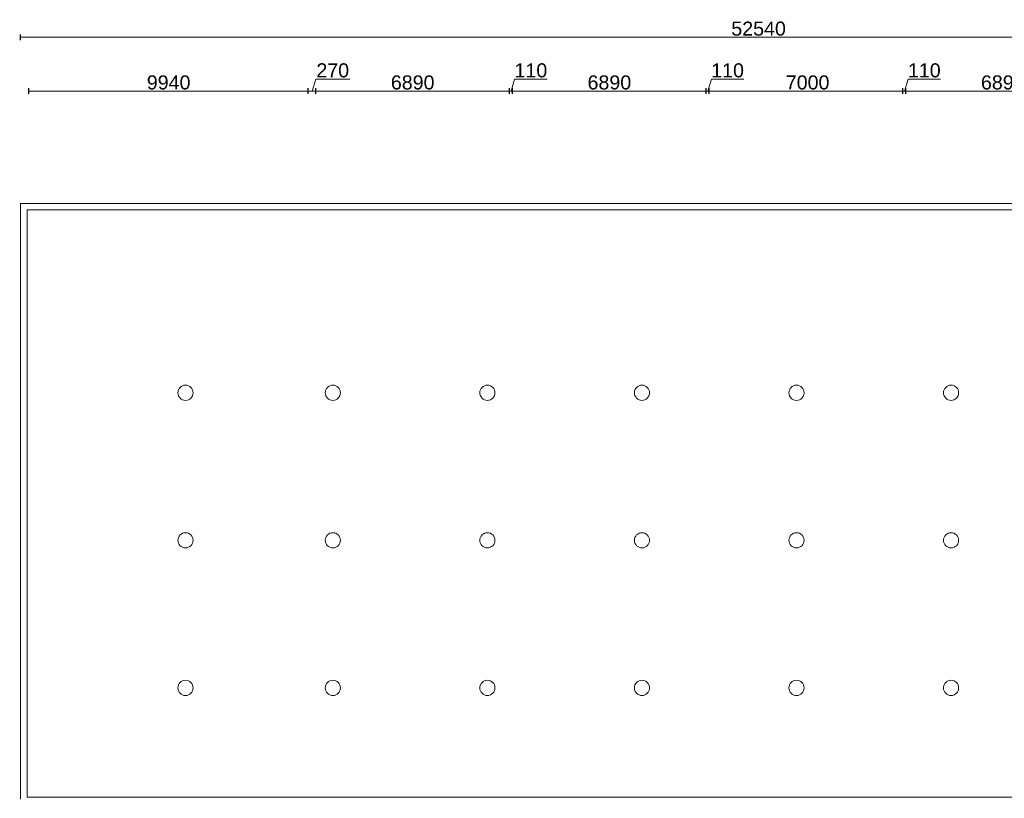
# Model space of a CAD drawing. Header units: millimetres. Extents: x 755778 to 1537169, y 90093 to 392038.
# Tile 73 of 134: x 919666 to 954706, y 359773 to 387472. Entities that reach past the tile are written whole.
import ezdxf

# ---------------------------------------------------------------- set-up
doc = ezdxf.new("R2010")
doc.units = ezdxf.units.MM
doc.layers.add('maatlijnen', color=7, linetype='Continuous')
doc.layers.add('NIV 1HB', color=7, linetype='Continuous')
doc.styles.get("Standard").update_dxf_attribs({"font": 'arial.ttf'})
doc.dimstyles.new('even', dxfattribs={"dimtxt": 500, "dimasz": 50, "dimexe": 100, "dimexo": 0, "dimgap": 50, "dimtad": 1, "dimdec": 0, "dimzin": 0, "dimdsep": 46, "dimtxsty": 'Standard', "dimblk": 'DOT', "dimcen": 1, "dimclrd": 7, "dimclre": 7, "dimclrt": 7, "dimadec": 0, "dimazin": 0, "dimtfac": 1, "dimtdec": 0, "dimtofl": 0, "dimtmove": 0, "dimatfit": 2, "dimldrblk": 'DOT', "dimfxl": 100, "dimfxlon": 1, "dimtolj": 1, "dimtzin": 0, "dimlwd": 5, "dimarcsym": 0})

# ---------------------------------------------------------------- blocks, each defined once
blk = doc.blocks.new('_Dot')
at = {"color": 0, "linetype": 'ByBlock', "lineweight": -2}
blk.add_line((-0.5, 0), (-1, 0), dxfattribs=at)
at = {"color": 0, "linetype": 'ByBlock', "const_width": 0.5}
blk.add_lwpolyline([(-0.25, 0, 1), (0.25, 0, 1)], format="xyb", close=True, dxfattribs=at)
blk = doc.blocks.new('*D121')
at = {"layer": 'Defpoints', "color": 0, "lineweight": 5, "transparency": 16777216}
for p in [(972231, 386845), (919691, 380933), (972231, 380933)]:
    blk.add_point(p, dxfattribs=at)
at = {"layer": 'maatlijnen', "color": 7, "lineweight": -2, "transparency": 16777216}
for p, q in [((919691, 386745), (919691, 386945)), ((972231, 386745), (972231, 386945))]:
    blk.add_line(p, q, dxfattribs=at)
at = {"layer": 'maatlijnen', "color": 7, "lineweight": 5, "transparency": 16777216}
blk.add_line((919741, 386845), (972181, 386845), dxfattribs=at)
at = {"layer": 'maatlijnen', "color": 7, "lineweight": 5, "transparency": 16777216, "xscale": 50, "yscale": 50, "zscale": 50, "rotation": 180}
blk.add_blockref('_Dot', (919691, 386845), dxfattribs=at)
at = {"layer": 'maatlijnen', "color": 7, "lineweight": 5, "transparency": 16777216, "xscale": 50, "yscale": 50, "zscale": 50}
blk.add_blockref('_Dot', (972231, 386845), dxfattribs=at)
at = {"layer": 'maatlijnen', "color": 7, "lineweight": 5, "transparency": 16777216, "insert": (945961, 387151), "char_height": 500, "attachment_point": 5}
blk.add_mtext('\\A1;52540', dxfattribs=at)
blk = doc.blocks.new('*D126')
at = {"layer": 'Defpoints', "color": 0, "lineweight": 5, "transparency": 16777216}
for p in [(951206, 384931), (958096, 382557), (951206, 382234)]:
    blk.add_point(p, dxfattribs=at)
at = {"layer": 'maatlijnen', "color": 7, "lineweight": -2, "transparency": 16777216}
for p, q in [((951206, 384831), (951206, 385031)), ((958096, 384831), (958096, 385031))]:
    blk.add_line(p, q, dxfattribs=at)
at = {"layer": 'maatlijnen', "color": 7, "lineweight": 5, "transparency": 16777216}
blk.add_line((958046, 384931), (951256, 384931), dxfattribs=at)
at = {"layer": 'maatlijnen', "color": 7, "lineweight": 5, "transparency": 16777216, "xscale": 50, "yscale": 50, "zscale": 50, "rotation": 180}
blk.add_blockref('_Dot', (951206, 384931), dxfattribs=at)
at = {"layer": 'maatlijnen', "color": 7, "lineweight": 5, "transparency": 16777216, "xscale": 50, "yscale": 50, "zscale": 50}
blk.add_blockref('_Dot', (958096, 384931), dxfattribs=at)
at = {"layer": 'maatlijnen', "color": 7, "lineweight": 5, "transparency": 16777216, "insert": (954651, 385237), "char_height": 500, "attachment_point": 5}
blk.add_mtext('\\A1;6890', dxfattribs=at)
blk = doc.blocks.new('*D127')
at = {"layer": 'Defpoints', "color": 0, "lineweight": 5, "transparency": 16777216}
for p in [(951096, 384931), (951096, 382231), (951206, 382234)]:
    blk.add_point(p, dxfattribs=at)
at = {"layer": 'maatlijnen', "color": 7, "lineweight": 5, "transparency": 16777216}
for p, q in [((951151, 384931), (951280, 385362)), ((951280, 385362), (952436, 385362)), ((951046, 384931), (950996, 384931)), ((951206, 384931), (951096, 384931)), ((951256, 384931), (951306, 384931))]:
    blk.add_line(p, q, dxfattribs=at)
at = {"layer": 'maatlijnen', "color": 7, "lineweight": -2, "transparency": 16777216}
for p, q in [((951096, 384831), (951096, 385031)), ((951206, 384831), (951206, 385031))]:
    blk.add_line(p, q, dxfattribs=at)
at = {"layer": 'maatlijnen', "color": 7, "lineweight": 5, "transparency": 16777216, "xscale": 50, "yscale": 50, "zscale": 50}
blk.add_blockref('_Dot', (951096, 384931), dxfattribs=at)
at = {"layer": 'maatlijnen', "color": 7, "lineweight": 5, "transparency": 16777216, "xscale": 50, "yscale": 50, "zscale": 50, "rotation": 180}
blk.add_blockref('_Dot', (951206, 384931), dxfattribs=at)
at = {"layer": 'maatlijnen', "color": 7, "lineweight": 5, "transparency": 16777216, "insert": (951858, 385667), "char_height": 500, "attachment_point": 5}
blk.add_mtext('\\A1;110', dxfattribs=at)
blk = doc.blocks.new('*D128')
at = {"layer": 'Defpoints', "color": 0, "lineweight": 5, "transparency": 16777216}
for p in [(944206, 384931), (951206, 382234), (944206, 381454)]:
    blk.add_point(p, dxfattribs=at)
at = {"layer": 'maatlijnen', "color": 7, "lineweight": -2, "transparency": 16777216}
for p, q in [((944206, 384831), (944206, 385031)), ((951206, 384831), (951206, 385031))]:
    blk.add_line(p, q, dxfattribs=at)
at = {"layer": 'maatlijnen', "color": 7, "lineweight": 5, "transparency": 16777216}
blk.add_line((951156, 384931), (944256, 384931), dxfattribs=at)
at = {"layer": 'maatlijnen', "color": 7, "lineweight": 5, "transparency": 16777216, "xscale": 50, "yscale": 50, "zscale": 50, "rotation": 180}
blk.add_blockref('_Dot', (944206, 384931), dxfattribs=at)
at = {"layer": 'maatlijnen', "color": 7, "lineweight": 5, "transparency": 16777216, "xscale": 50, "yscale": 50, "zscale": 50}
blk.add_blockref('_Dot', (951206, 384931), dxfattribs=at)
at = {"layer": 'maatlijnen', "color": 7, "lineweight": 5, "transparency": 16777216, "insert": (947706, 385237), "char_height": 500, "attachment_point": 5}
blk.add_mtext('\\A1;7000', dxfattribs=at)
blk = doc.blocks.new('*D129')
at = {"layer": 'Defpoints', "color": 0, "lineweight": 5, "transparency": 16777216}
for p in [(944096, 384931), (944096, 381447), (944206, 381454)]:
    blk.add_point(p, dxfattribs=at)
at = {"layer": 'maatlijnen', "color": 7, "lineweight": 5, "transparency": 16777216}
for p, q in [((944151, 384931), (944280, 385362)), ((944280, 385362), (945436, 385362)), ((944046, 384931), (943996, 384931)), ((944206, 384931), (944096, 384931)), ((944256, 384931), (944306, 384931))]:
    blk.add_line(p, q, dxfattribs=at)
at = {"layer": 'maatlijnen', "color": 7, "lineweight": -2, "transparency": 16777216}
for p, q in [((944096, 384831), (944096, 385031)), ((944206, 384831), (944206, 385031))]:
    blk.add_line(p, q, dxfattribs=at)
at = {"layer": 'maatlijnen', "color": 7, "lineweight": 5, "transparency": 16777216, "xscale": 50, "yscale": 50, "zscale": 50}
blk.add_blockref('_Dot', (944096, 384931), dxfattribs=at)
at = {"layer": 'maatlijnen', "color": 7, "lineweight": 5, "transparency": 16777216, "xscale": 50, "yscale": 50, "zscale": 50, "rotation": 180}
blk.add_blockref('_Dot', (944206, 384931), dxfattribs=at)
at = {"layer": 'maatlijnen', "color": 7, "lineweight": 5, "transparency": 16777216, "insert": (944858, 385667), "char_height": 500, "attachment_point": 5}
blk.add_mtext('\\A1;110', dxfattribs=at)
blk = doc.blocks.new('*D130')
at = {"layer": 'Defpoints', "color": 0, "lineweight": 5, "transparency": 16777216}
for p in [(937206, 384931), (944096, 381447), (937206, 381203)]:
    blk.add_point(p, dxfattribs=at)
at = {"layer": 'maatlijnen', "color": 7, "lineweight": -2, "transparency": 16777216}
for p, q in [((937206, 384831), (937206, 385031)), ((944096, 384831), (944096, 385031))]:
    blk.add_line(p, q, dxfattribs=at)
at = {"layer": 'maatlijnen', "color": 7, "lineweight": 5, "transparency": 16777216}
blk.add_line((944046, 384931), (937256, 384931), dxfattribs=at)
at = {"layer": 'maatlijnen', "color": 7, "lineweight": 5, "transparency": 16777216, "xscale": 50, "yscale": 50, "zscale": 50, "rotation": 180}
blk.add_blockref('_Dot', (937206, 384931), dxfattribs=at)
at = {"layer": 'maatlijnen', "color": 7, "lineweight": 5, "transparency": 16777216, "xscale": 50, "yscale": 50, "zscale": 50}
blk.add_blockref('_Dot', (944096, 384931), dxfattribs=at)
at = {"layer": 'maatlijnen', "color": 7, "lineweight": 5, "transparency": 16777216, "insert": (940651, 385237), "char_height": 500, "attachment_point": 5}
blk.add_mtext('\\A1;6890', dxfattribs=at)
blk = doc.blocks.new('*D131')
at = {"layer": 'Defpoints', "color": 0, "lineweight": 5, "transparency": 16777216}
for p in [(937096, 384931), (937096, 381213), (937206, 381203)]:
    blk.add_point(p, dxfattribs=at)
at = {"layer": 'maatlijnen', "color": 7, "lineweight": 5, "transparency": 16777216}
for p, q in [((937151, 384931), (937280, 385362)), ((937280, 385362), (938436, 385362)), ((937046, 384931), (936996, 384931)), ((937206, 384931), (937096, 384931)), ((937256, 384931), (937306, 384931))]:
    blk.add_line(p, q, dxfattribs=at)
at = {"layer": 'maatlijnen', "color": 7, "lineweight": -2, "transparency": 16777216}
for p, q in [((937096, 384831), (937096, 385031)), ((937206, 384831), (937206, 385031))]:
    blk.add_line(p, q, dxfattribs=at)
at = {"layer": 'maatlijnen', "color": 7, "lineweight": 5, "transparency": 16777216, "xscale": 50, "yscale": 50, "zscale": 50}
blk.add_blockref('_Dot', (937096, 384931), dxfattribs=at)
at = {"layer": 'maatlijnen', "color": 7, "lineweight": 5, "transparency": 16777216, "xscale": 50, "yscale": 50, "zscale": 50, "rotation": 180}
blk.add_blockref('_Dot', (937206, 384931), dxfattribs=at)
at = {"layer": 'maatlijnen', "color": 7, "lineweight": 5, "transparency": 16777216, "insert": (937858, 385667), "char_height": 500, "attachment_point": 5}
blk.add_mtext('\\A1;110', dxfattribs=at)
blk = doc.blocks.new('*D132')
at = {"layer": 'Defpoints', "color": 0, "lineweight": 5, "transparency": 16777216}
for p in [(930206, 384931), (937096, 381213), (930206, 380671)]:
    blk.add_point(p, dxfattribs=at)
at = {"layer": 'maatlijnen', "color": 7, "lineweight": -2, "transparency": 16777216}
for p, q in [((930206, 384831), (930206, 385031)), ((937096, 384831), (937096, 385031))]:
    blk.add_line(p, q, dxfattribs=at)
at = {"layer": 'maatlijnen', "color": 7, "lineweight": 5, "transparency": 16777216}
blk.add_line((937046, 384931), (930256, 384931), dxfattribs=at)
at = {"layer": 'maatlijnen', "color": 7, "lineweight": 5, "transparency": 16777216, "xscale": 50, "yscale": 50, "zscale": 50, "rotation": 180}
blk.add_blockref('_Dot', (930206, 384931), dxfattribs=at)
at = {"layer": 'maatlijnen', "color": 7, "lineweight": 5, "transparency": 16777216, "xscale": 50, "yscale": 50, "zscale": 50}
blk.add_blockref('_Dot', (937096, 384931), dxfattribs=at)
at = {"layer": 'maatlijnen', "color": 7, "lineweight": 5, "transparency": 16777216, "insert": (933651, 385237), "char_height": 500, "attachment_point": 5}
blk.add_mtext('\\A1;6890', dxfattribs=at)
blk = doc.blocks.new('*D133')
at = {"layer": 'Defpoints', "color": 0, "lineweight": 5, "transparency": 16777216}
for p in [(929936, 384931), (929936, 380678), (930206, 380671)]:
    blk.add_point(p, dxfattribs=at)
at = {"layer": 'maatlijnen', "color": 7, "lineweight": 5, "transparency": 16777216}
for p, q in [((930071, 384931), (930200, 385362)), ((930200, 385362), (931411, 385362)), ((930156, 384931), (929986, 384931))]:
    blk.add_line(p, q, dxfattribs=at)
at = {"layer": 'maatlijnen', "color": 7, "lineweight": -2, "transparency": 16777216}
for p, q in [((929936, 384831), (929936, 385031)), ((930206, 384831), (930206, 385031))]:
    blk.add_line(p, q, dxfattribs=at)
at = {"layer": 'maatlijnen', "color": 7, "lineweight": 5, "transparency": 16777216, "xscale": 50, "yscale": 50, "zscale": 50, "rotation": 180}
blk.add_blockref('_Dot', (929936, 384931), dxfattribs=at)
at = {"layer": 'maatlijnen', "color": 7, "lineweight": 5, "transparency": 16777216, "xscale": 50, "yscale": 50, "zscale": 50}
blk.add_blockref('_Dot', (930206, 384931), dxfattribs=at)
at = {"layer": 'maatlijnen', "color": 7, "lineweight": 5, "transparency": 16777216, "insert": (930806, 385667), "char_height": 500, "attachment_point": 5}
blk.add_mtext('\\A1;270', dxfattribs=at)
blk = doc.blocks.new('*D134')
at = {"layer": 'Defpoints', "color": 0, "lineweight": 5, "transparency": 16777216}
for p in [(919996, 384931), (929936, 380678), (919996, 379765)]:
    blk.add_point(p, dxfattribs=at)
at = {"layer": 'maatlijnen', "color": 7, "lineweight": -2, "transparency": 16777216}
for p, q in [((919996, 384831), (919996, 385031)), ((929936, 384831), (929936, 385031))]:
    blk.add_line(p, q, dxfattribs=at)
at = {"layer": 'maatlijnen', "color": 7, "lineweight": 5, "transparency": 16777216}
blk.add_line((929886, 384931), (920046, 384931), dxfattribs=at)
at = {"layer": 'maatlijnen', "color": 7, "lineweight": 5, "transparency": 16777216, "xscale": 50, "yscale": 50, "zscale": 50, "rotation": 180}
blk.add_blockref('_Dot', (919996, 384931), dxfattribs=at)
at = {"layer": 'maatlijnen', "color": 7, "lineweight": 5, "transparency": 16777216, "xscale": 50, "yscale": 50, "zscale": 50}
blk.add_blockref('_Dot', (929936, 384931), dxfattribs=at)
at = {"layer": 'maatlijnen', "color": 7, "lineweight": 5, "transparency": 16777216, "insert": (924966, 385237), "char_height": 500, "attachment_point": 5}
blk.add_mtext('\\A1;9940', dxfattribs=at)

msp = doc.modelspace()

# ---------------------------------------------------------------- linework, layer by layer
at = {"layer": 'NIV 1HB', "color": 7, "lineweight": 5}
for p, q in [((972230.7, 380933.1), (919690.7, 380933.1)), ((919690.7, 380933.1), (919690.7, 359738.1)), ((972000.7, 380713.1), (919930.7, 380713.1)), ((919930.7, 380713.1), (919930.7, 359808.1)), ((919930.7, 359808.1), (972000.7, 359808.1))]:
    msp.add_line(p, q, dxfattribs=at)
for centre in [(925565.7, 374200.6), (930810.7, 374200.6), (936310.7, 374200.6), (941810.7, 374200.6), (947310.7, 374200.6), (952810.7, 374200.6), (925565.7, 368950.6), (930810.7, 368950.6), (936310.7, 368950.6), (941810.7, 368950.6), (947310.7, 368950.6), (952810.7, 368950.6), (925565.7, 363700.6), (930810.7, 363700.6), (936310.7, 363700.6), (941810.7, 363700.6), (947310.7, 363700.6), (952810.7, 363700.6)]:
    msp.add_circle(centre, 270, dxfattribs=at)

# ---------------------------------------------------------------- dimensions: what is measured, and where the dimension line sits
at = {"layer": 'maatlijnen', "lineweight": 5}
dim = msp.add_linear_dim(base=(972230.7, 386845.3), p1=(919690.7, 380933.1), p2=(972230.7, 380933.1), dimstyle='even', dxfattribs=at)
dim.commit()
dim.dimension.update_dxf_attribs({"geometry": '*D121', "text_midpoint": (945960.7, 387150.6)})
for base, p1, p2, picture, middle in [((929935.7, 384931.3), (930205.7, 380671), (929935.7, 380678.3), '*D133', (930249.8, 385666.8)), ((937095.7, 384931.3), (937205.7, 381202.6), (937095.7, 381212.7), '*D131', (937329.8, 385666.8)), ((944095.7, 384931.3), (944205.7, 381453.9), (944095.7, 381446.7), '*D129', (944329.8, 385666.8)), ((951095.7, 384931.3), (951205.7, 382234.2), (951095.7, 382231.4), '*D127', (951329.8, 385666.8)), ((919995.7, 384931.3), (929935.7, 380678.3), (919995.7, 379764.7), '*D134', (924965.7, 385236.6)), ((930205.7, 384931.3), (937095.7, 381212.7), (930205.7, 380671), '*D132', (933650.7, 385236.6)), ((937205.7, 384931.3), (944095.7, 381446.7), (937205.7, 381202.6), '*D130', (940650.7, 385236.6)), ((944205.7, 384931.3), (951205.7, 382234.2), (944205.7, 381453.9), '*D128', (947705.7, 385236.6)), ((951205.7, 384931.3), (958095.7, 382556.8), (951205.7, 382234.2), '*D126', (954650.7, 385236.6))]:
    dim = msp.add_linear_dim(base=base, p1=p1, p2=p2, dimstyle='even', override={"dimtmove": 1}, dxfattribs=at)
    dim.commit()
    dim.dimension.update_dxf_attribs({"geometry": picture, "text_midpoint": middle})

doc.saveas('drawing.dxf')
